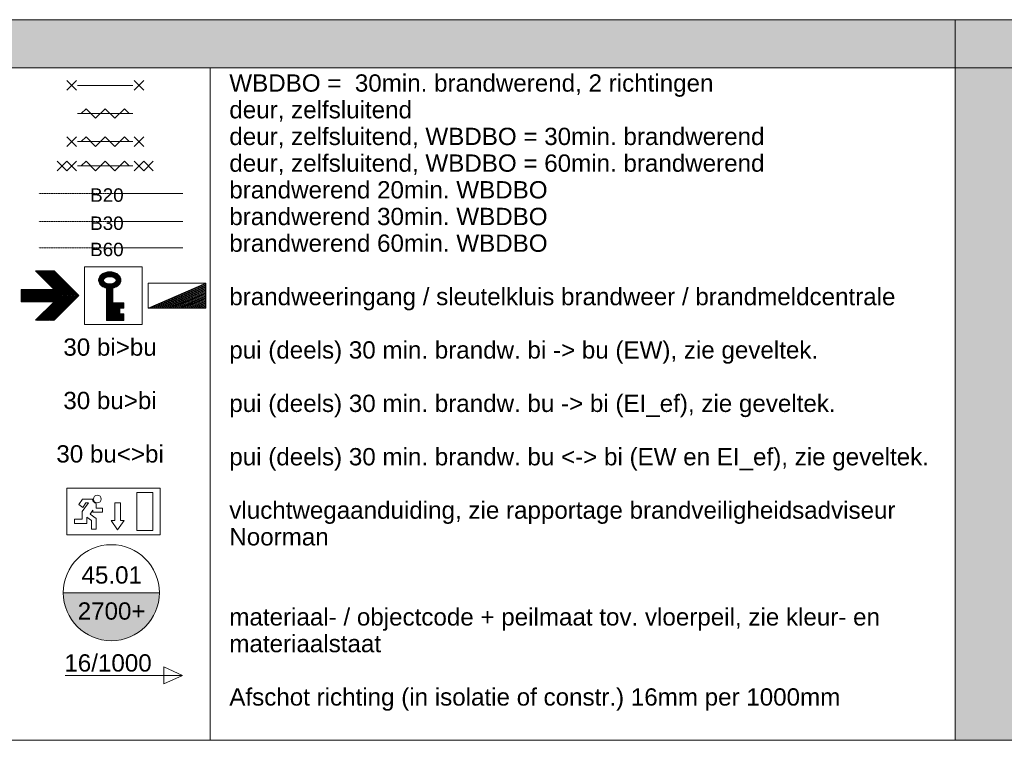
# Model space of a CAD drawing. Header units: millimetres. Extents: x -80560 to 110805, y -11020 to 52719.
# Tile 3 of 184: x -40509 to -30263, y -11020 to -3520. Entities that reach past the tile are written whole.
import ezdxf

# ---------------------------------------------------------------- set-up
doc = ezdxf.new("R2010")
doc.units = ezdxf.units.MM
doc.linetypes.add('DASHDOT2', pattern=[8, 4, -2, 0, -2])
for name, color, linetype, lineweight in [('A-ANNO-NOTE', 131, 'Continuous', 18), ('A-DETL', 90, 'Continuous', 18), ('A-DETL-GENF', 92, 'Continuous', 18), ('A-DETL-THIN', 151, 'Continuous', 18), ('G-ANNO-TEXT', 231, 'Continuous', 9)]:
    doc.layers.add(name, color=color, linetype=linetype, lineweight=lineweight)
doc.styles.add('Arial', font='arial.ttf', dxfattribs={"height": 180})
doc.styles.add('Arial_1', font='arial.ttf', dxfattribs={"height": 140})

# ---------------------------------------------------------------- blocks, each defined once
blk = doc.blocks.new('01_n3o_symbool_lijn_met_tekst - brandwerend_B20-27597695-OVERZICHTSTEKENINGEN_horizontaal')
at = {"layer": 'A-DETL-GENF', "color": 5, "linetype": 'DASHDOT2'}
blk.add_line((-38810, -5328), (-40310, -5328), dxfattribs=at)
blk = doc.blocks.new('01_n3o_symbool_lijn_met_tekst - brandwerend_B30-27597696-OVERZICHTSTEKENINGEN_horizontaal')
at = {"layer": 'A-DETL-GENF', "color": 1, "linetype": 'DASHDOT2'}
blk.add_line((-38810, -5621), (-40310, -5621), dxfattribs=at)
blk = doc.blocks.new('01_n3o_symbool_lijn_met_tekst - brandwerend_B60-27597697-OVERZICHTSTEKENINGEN_horizontaal')
at = {"layer": 'A-DETL-GENF', "color": 3, "linetype": 'DASHDOT2'}
blk.add_line((-38810, -5894), (-40310, -5894), dxfattribs=at)
blk = doc.blocks.new('00_ISR_NEN1414__Tb1_001_ - std-376704-OVERZICHTSTEKENINGEN_horizontaal')
at = {"layer": 'A-ANNO-NOTE', "lineweight": 9}
for p, q in [((-40151, -6133), (-40345, -6133)), ((-40345, -6133), (-40151, -6327)), ((-40073, -6392), (-40332, -6133)), ((-40062, -6392), (-40321, -6133)), ((-40051, -6392), (-40309, -6133)), ((-40039, -6392), (-40298, -6133)), ((-40028, -6392), (-40287, -6133)), ((-40017, -6392), (-40275, -6133)), ((-40006, -6392), (-40264, -6133)), ((-39994, -6392), (-40253, -6133)), ((-39983, -6392), (-40241, -6133)), ((-39972, -6392), (-40230, -6133)), ((-39960, -6392), (-40219, -6133)), ((-39949, -6392), (-40208, -6133)), ((-39938, -6392), (-40196, -6133)), ((-39926, -6392), (-40185, -6133)), ((-39915, -6392), (-40174, -6133)), ((-39904, -6392), (-40162, -6133)), ((-39893, -6392), (-40151, -6133)), ((-40151, -6327), (-40493, -6327)), ((-40493, -6327), (-40493, -6455)), ((-40485, -6327), (-40485, -6455)), ((-40477, -6327), (-40477, -6455)), ((-40469, -6327), (-40469, -6455)), ((-40461, -6327), (-40461, -6455)), ((-40453, -6327), (-40453, -6455)), ((-40445, -6327), (-40445, -6455)), ((-40437, -6327), (-40437, -6455)), ((-40429, -6327), (-40429, -6455)), ((-40421, -6327), (-40421, -6455)), ((-40413, -6327), (-40413, -6455)), ((-40405, -6327), (-40405, -6455)), ((-40397, -6327), (-40397, -6455)), ((-40389, -6327), (-40389, -6455)), ((-40381, -6327), (-40381, -6455)), ((-40373, -6327), (-40373, -6455)), ((-40365, -6327), (-40365, -6455)), ((-40357, -6327), (-40357, -6455)), ((-40349, -6327), (-40349, -6455)), ((-40341, -6327), (-40341, -6455)), ((-40333, -6327), (-40333, -6455)), ((-40325, -6327), (-40325, -6455)), ((-40317, -6327), (-40317, -6455)), ((-40309, -6327), (-40309, -6455)), ((-40301, -6327), (-40301, -6455)), ((-40293, -6327), (-40293, -6455)), ((-40285, -6327), (-40285, -6455)), ((-40277, -6327), (-40277, -6455)), ((-40269, -6327), (-40269, -6455)), ((-40261, -6327), (-40261, -6455)), ((-40253, -6327), (-40253, -6455)), ((-40245, -6327), (-40245, -6455)), ((-40237, -6327), (-40237, -6455)), ((-40229, -6327), (-40229, -6455)), ((-40221, -6327), (-40221, -6455)), ((-40213, -6327), (-40213, -6455)), ((-40205, -6327), (-40205, -6455)), ((-40197, -6327), (-40197, -6455)), ((-40189, -6327), (-40189, -6455)), ((-40181, -6327), (-40181, -6455)), ((-40173, -6327), (-40173, -6455)), ((-40165, -6327), (-40165, -6455)), ((-40157, -6327), (-40157, -6455)), ((-40149, -6316), (-40149, -6468)), ((-40141, -6324), (-40141, -6460)), ((-40133, -6332), (-40133, -6452)), ((-40125, -6340), (-40125, -6444)), ((-40117, -6348), (-40117, -6436)), ((-40493, -6455), (-40151, -6455)), ((-40151, -6455), (-40345, -6646)), ((-40073, -6392), (-40332, -6650)), ((-40062, -6392), (-40321, -6650)), ((-40051, -6392), (-40309, -6650)), ((-40039, -6392), (-40298, -6650)), ((-40028, -6392), (-40287, -6650)), ((-40017, -6392), (-40275, -6650)), ((-40006, -6392), (-40264, -6650)), ((-39994, -6392), (-40253, -6650)), ((-39983, -6392), (-40241, -6650)), ((-39972, -6392), (-40230, -6650)), ((-39960, -6392), (-40219, -6650)), ((-39949, -6392), (-40208, -6650)), ((-39938, -6392), (-40196, -6650)), ((-39926, -6392), (-40185, -6650)), ((-39915, -6392), (-40174, -6650)), ((-39904, -6392), (-40162, -6650)), ((-40151, -6646), (-39893, -6392)), ((-40109, -6356), (-40109, -6428)), ((-40101, -6364), (-40101, -6420)), ((-40093, -6372), (-40093, -6412)), ((-40085, -6380), (-40085, -6404)), ((-40345, -6646), (-40151, -6646))]:
    blk.add_line(p, q, dxfattribs=at)
blk = doc.blocks.new('00_ISR_NEN1414__Tb1_003_ - std-376706-OVERZICHTSTEKENINGEN_horizontaal')
at = {"layer": 'A-ANNO-NOTE', "lineweight": 9}
for p, q in [((-39833, -6693), (-39833, -6093)), ((-39833, -6093), (-39233, -6093)), ((-39605, -6201), (-39605, -6148)), ((-39597, -6146), (-39597, -6199)), ((-39589, -6145), (-39589, -6197)), ((-39581, -6144), (-39581, -6196)), ((-39573, -6144), (-39573, -6196)), ((-39565, -6196), (-39565, -6144)), ((-39557, -6145), (-39557, -6197)), ((-39549, -6146), (-39549, -6198)), ((-39541, -6147), (-39541, -6200)), ((-39233, -6093), (-39233, -6693)), ((-39684, -6212), (-39684, -6250)), ((-39676, -6195), (-39676, -6267)), ((-39668, -6184), (-39668, -6278)), ((-39660, -6175), (-39660, -6286)), ((-39652, -6169), (-39652, -6293)), ((-39645, -6163), (-39645, -6298)), ((-39637, -6159), (-39637, -6226)), ((-39637, -6239), (-39637, -6303)), ((-39629, -6155), (-39629, -6215)), ((-39621, -6152), (-39621, -6208)), ((-39613, -6150), (-39613, -6204)), ((-39533, -6149), (-39533, -6203)), ((-39525, -6206), (-39525, -6151)), ((-39517, -6154), (-39517, -6212)), ((-39510, -6158), (-39510, -6220)), ((-39510, -6245), (-39510, -6304)), ((-39502, -6162), (-39502, -6300)), ((-39494, -6167), (-39494, -6295)), ((-39486, -6289), (-39486, -6173)), ((-39478, -6181), (-39478, -6281)), ((-39470, -6190), (-39470, -6271)), ((-39462, -6204), (-39462, -6257)), ((-39629, -6251), (-39629, -6306)), ((-39621, -6257), (-39621, -6310)), ((-39613, -6261), (-39613, -6312)), ((-39605, -6314), (-39605, -6264)), ((-39605, -6314), (-39605, -6651)), ((-39597, -6266), (-39597, -6651)), ((-39589, -6268), (-39589, -6651)), ((-39581, -6269), (-39581, -6651)), ((-39573, -6269), (-39573, -6651)), ((-39565, -6269), (-39565, -6651)), ((-39557, -6268), (-39557, -6651)), ((-39549, -6267), (-39549, -6651)), ((-39541, -6265), (-39541, -6651)), ((-39539, -6466), (-39539, -6314)), ((-39533, -6263), (-39533, -6313)), ((-39525, -6259), (-39525, -6310)), ((-39517, -6254), (-39517, -6308)), ((-39425, -6466), (-39539, -6466)), ((-39533, -6466), (-39533, -6651)), ((-39525, -6466), (-39525, -6651)), ((-39517, -6466), (-39517, -6651)), ((-39510, -6466), (-39510, -6651)), ((-39502, -6466), (-39502, -6651)), ((-39494, -6466), (-39494, -6651)), ((-39486, -6466), (-39486, -6651)), ((-39478, -6466), (-39478, -6651)), ((-39470, -6466), (-39470, -6651)), ((-39468, -6523), (-39425, -6523)), ((-39468, -6583), (-39468, -6523)), ((-39462, -6466), (-39462, -6523)), ((-39454, -6466), (-39454, -6523)), ((-39446, -6466), (-39446, -6523)), ((-39438, -6466), (-39438, -6523)), ((-39430, -6466), (-39430, -6523)), ((-39425, -6523), (-39425, -6466)), ((-39605, -6651), (-39425, -6651)), ((-39425, -6583), (-39468, -6583)), ((-39462, -6583), (-39462, -6651)), ((-39454, -6583), (-39454, -6651)), ((-39446, -6583), (-39446, -6651)), ((-39438, -6583), (-39438, -6651)), ((-39430, -6583), (-39430, -6651)), ((-39425, -6651), (-39425, -6583)), ((-39233, -6693), (-39833, -6693))]:
    blk.add_line(p, q, dxfattribs=at)
for centre, radius, start, end in [((-39572, -6297), 153, 90, 107.3046), ((-39572, -6297), 153, 72.6954, 90), ((-39621, -6231), 66.1, 151.1583, 208.8417), ((-39597, -6244), 93.2, 126.9489, 151.1583), ((-39582, -6264), 119, 107.3046, 126.9489), ((-39617, -6233), 21.1, 143.0905, 216.9095), ((-39595, -6249), 48, 118.8763, 143.0905), ((-39595, -6216), 48, 216.9095, 241.1237), ((-39581, -6275), 77.6, 102.8676, 118.8763), ((-39571, -6316), 120, 90, 102.8676), ((-39571, -6316), 120, 77.1324, 90), ((-39562, -6275), 77.6, 61.1237, 77.1324), ((-39562, -6264), 119, 53.0511, 72.6954), ((-39548, -6249), 48, 36.9095, 61.1237), ((-39548, -6216), 48, 298.8763, 323.0905), ((-39526, -6233), 21.1, 323.0905, 36.9095), ((-39546, -6244), 93.2, 28.8417, 53.0511), ((-39522, -6231), 66.1, 331.1583, 28.8417), ((-39597, -6218), 93.2, 208.8417, 233.0511), ((-39582, -6197), 119, 233.0511, 258.8176), ((-39581, -6191), 77.6, 241.1237, 257.1324), ((-39571, -6149), 120, 257.1324, 270), ((-39571, -6149), 120, 270, 282.8676), ((-39562, -6191), 77.6, 282.8676, 298.8763), ((-39562, -6197), 119, 281.1364, 306.9489), ((-39546, -6218), 93.2, 306.9489, 331.1583)]:
    blk.add_arc(centre, radius, start, end, dxfattribs=at)
blk = doc.blocks.new('00_ISR_NEN1414__Tb1_004_ - std-376702-OVERZICHTSTEKENINGEN_horizontaal')
at = {"layer": 'A-ANNO-NOTE', "lineweight": 9}
for p, q in [((-39173, -6522), (-38573, -6262)), ((-39173, -6262), (-39173, -6522)), ((-38573, -6262), (-39173, -6262)), ((-39153, -6522), (-38573, -6271)), ((-39133, -6522), (-38573, -6279)), ((-39113, -6522), (-38573, -6288)), ((-39093, -6522), (-38573, -6297)), ((-39072, -6522), (-38573, -6305)), ((-39052, -6522), (-38573, -6314)), ((-39032, -6522), (-38573, -6323)), ((-39012, -6522), (-38573, -6332)), ((-38992, -6522), (-38573, -6340)), ((-38972, -6522), (-38573, -6349)), ((-38573, -6522), (-38573, -6262)), ((-38952, -6522), (-38573, -6358)), ((-38932, -6522), (-38573, -6366)), ((-38911, -6522), (-38573, -6375)), ((-38891, -6522), (-38573, -6384)), ((-38871, -6522), (-38573, -6393)), ((-38851, -6522), (-38573, -6401)), ((-38831, -6522), (-38573, -6410)), ((-38811, -6522), (-38573, -6419)), ((-38791, -6522), (-38573, -6427)), ((-38771, -6522), (-38573, -6436)), ((-38750, -6522), (-38573, -6445)), ((-38730, -6522), (-38573, -6454)), ((-39173, -6522), (-38573, -6522)), ((-38710, -6522), (-38573, -6462)), ((-38690, -6522), (-38573, -6471)), ((-38670, -6522), (-38573, -6480)), ((-38650, -6522), (-38573, -6489)), ((-38630, -6522), (-38573, -6497)), ((-38610, -6522), (-38573, -6506)), ((-38590, -6522), (-38573, -6515))]:
    blk.add_line(p, q, dxfattribs=at)
blk = doc.blocks.new('200_00_ISR_vluchtweg - beneden-2758462-OVERZICHTSTEKENINGEN_horizontaal')
at = {"layer": 'A-ANNO-NOTE', "lineweight": 9}
for p, q in [((-39047, -8397), (-40019, -8397)), ((-40019, -8397), (-40019, -8883)), ((-39047, -8883), (-39047, -8397)), ((-39123, -8441), (-39289, -8441)), ((-39289, -8441), (-39289, -8838)), ((-39123, -8838), (-39123, -8441)), ((-39855, -8511), (-39894, -8567)), ((-39894, -8567), (-39853, -8596)), ((-39794, -8550), (-39857, -8640)), ((-39855, -8511), (-39749, -8511)), ((-39853, -8596), (-39821, -8550)), ((-39821, -8550), (-39794, -8550)), ((-39713, -8604), (-39713, -8556)), ((-39646, -8604), (-39713, -8604)), ((-39646, -8645), (-39646, -8604)), ((-39519, -8732), (-39519, -8550)), ((-39519, -8550), (-39461, -8550)), ((-39461, -8550), (-39461, -8732)), ((-39857, -8640), (-39857, -8720)), ((-39810, -8698), (-39761, -8732)), ((-39810, -8765), (-39810, -8698)), ((-39775, -8666), (-39746, -8625)), ((-39713, -8710), (-39775, -8666)), ((-39746, -8625), (-39746, -8645)), ((-39746, -8645), (-39646, -8645)), ((-39938, -8720), (-39938, -8765)), ((-39857, -8720), (-39938, -8720)), ((-39938, -8765), (-39810, -8765)), ((-39761, -8732), (-39761, -8822)), ((-39713, -8822), (-39713, -8710)), ((-39557, -8732), (-39519, -8732)), ((-39491, -8831), (-39557, -8732)), ((-39422, -8732), (-39491, -8831)), ((-39461, -8732), (-39422, -8732)), ((-40019, -8883), (-39047, -8883)), ((-39761, -8822), (-39713, -8822)), ((-39289, -8838), (-39123, -8838))]:
    blk.add_line(p, q, dxfattribs=at)
blk.add_circle((-39701, -8509), 40.4, dxfattribs=at)
blk.add_arc((-39701, -8509), 48.9, 182.8112, 255.1632, dxfattribs=at)
blk = doc.blocks.new('00_n3o_tag_ceiling_DUM - std-3348552-OVERZICHTSTEKENINGEN_horizontaal')
at = {"layer": 'A-ANNO-NOTE', "lineweight": 9}
h = blk.add_hatch(color=256, dxfattribs=at)
edge = h.paths.add_edge_path(flags=0)
edge.add_arc((-39555, -9484), 500, 180, 360)
edge.add_line((-39055, -9484), (-40055, -9484))
at = {"layer": 'A-ANNO-NOTE'}
for p, q in [((-40055, -9484), (-39055, -9484)), ((-40055, -9484), (-39055, -9484)), ((-39055, -9484), (-40055, -9484))]:
    blk.add_line(p, q, dxfattribs=at)
blk.add_circle((-39555, -9484), 500, dxfattribs=at)
for start, end in [(0, 180), (180, 360)]:
    blk.add_arc((-39555, -9484), 500, start, end, dxfattribs=at)

msp = doc.modelspace()

# ---------------------------------------------------------------- hatches: boundary and pattern name
at = {"layer": 'A-DETL-GENF'}
msp.add_hatch(color=254, dxfattribs=at).paths.add_polyline_path([(-54075.1, -4020.2), (21049.9, -4020.2), (21049.9, -3520.2), (-80560.1, -3520.2), (-80560.1, -4020.2), (-68512.6, -4020.2)], flags=0)
h = msp.add_hatch(color=254, dxfattribs=at)
h.paths.add_polyline_path([(524.9, -11020.2), (1549.9, -11020.2), (1549.9, -4020.2), (524.9, -4020.2)], flags=0)
h.paths.add_polyline_path([(-10250.1, -11020.2), (-9225.1, -11020.2), (-9225.1, -4020.2), (-10250.1, -4020.2)], flags=0)
h.paths.add_polyline_path([(-30775.1, -11020.2), (-29750.1, -11020.2), (-29750.1, -4020.2), (-30775.1, -4020.2)], flags=0)
h.paths.add_polyline_path([(-61050.1, -11020.2), (-60025.1, -11020.2), (-60025.1, -4020.2), (-61050.1, -4020.2)], flags=0)

# ---------------------------------------------------------------- linework, layer by layer
at = {"layer": 'A-DETL'}
for p, q in [((21049.9, -3520.2), (-80560.1, -3520.2)), ((-80560.1, -4020.2), (21049.9, -4020.2)), ((-30775.1, -4020.2), (-30775.1, -11020.2)), ((-40034.7, -10346.3), (-38814.7, -10346.3)), ((-38814.7, -10346.3), (-39007.9, -10254.6)), ((-39007.9, -10254.6), (-39007.9, -10432.3)), ((-39007.9, -10432.3), (-38814.7, -10346.3)), ((-30775.1, -11020.2), (-29750.1, -11020.2))]:
    msp.add_line(p, q, dxfattribs=at)
at = {"layer": 'A-DETL-THIN'}
for p, q in [((-30775.1, -11020.2), (-30775.1, -3520.2)), ((-38525.1, -4020.2), (-38525.1, -11020.2)), ((-39918.6, -4153.5), (-40018.6, -4253.5)), ((-39918.6, -4253.5), (-40018.6, -4153.5)), ((-39318.6, -4253.5), (-39218.6, -4153.5)), ((-39318.6, -4153.5), (-39218.6, -4253.5)), ((-39331.1, -4203.5), (-39906.1, -4203.5)), ((-39331.1, -4496.5), (-39906.1, -4496.5)), ((-39818.6, -4446.5), (-39868.6, -4496.5)), ((-39718.6, -4546.5), (-39818.6, -4446.5)), ((-39618.6, -4446.5), (-39718.6, -4546.5)), ((-39618.6, -4446.5), (-39518.6, -4546.5)), ((-39518.6, -4546.5), (-39418.6, -4446.5)), ((-39418.6, -4446.5), (-39368.6, -4496.5)), ((-39918.6, -4739.5), (-40018.6, -4839.5)), ((-39918.6, -4839.5), (-40018.6, -4739.5)), ((-39331.1, -4789.5), (-39906.1, -4789.5)), ((-39818.6, -4739.5), (-39868.6, -4789.5)), ((-39718.6, -4839.5), (-39818.6, -4739.5)), ((-39618.6, -4739.5), (-39718.6, -4839.5)), ((-39618.6, -4739.5), (-39518.6, -4839.5)), ((-39518.6, -4839.5), (-39418.6, -4739.5)), ((-39418.6, -4739.5), (-39368.6, -4789.5)), ((-39318.6, -4839.5), (-39218.6, -4739.5)), ((-39318.6, -4739.5), (-39218.6, -4839.5)), ((-40018.6, -5092.5), (-40118.6, -4992.5)), ((-40018.6, -4992.5), (-40118.6, -5092.5)), ((-39918.6, -4992.5), (-40018.6, -5092.5)), ((-39918.6, -5092.5), (-40018.6, -4992.5)), ((-39818.6, -4992.5), (-39868.6, -5042.5)), ((-39718.6, -5092.5), (-39818.6, -4992.5)), ((-39618.6, -4992.5), (-39718.6, -5092.5)), ((-39618.6, -4992.5), (-39518.6, -5092.5)), ((-39518.6, -5092.5), (-39418.6, -4992.5)), ((-39418.6, -4992.5), (-39368.6, -5042.5)), ((-39318.6, -5092.5), (-39218.6, -4992.5)), ((-39318.6, -4992.5), (-39218.6, -5092.5)), ((-39218.6, -5092.5), (-39118.6, -4992.5)), ((-39218.6, -4992.5), (-39118.6, -5092.5)), ((-39331.1, -5042.5), (-39906.1, -5042.5)), ((-50275.1, -11020.2), (-30775.1, -11020.2)), ((-40525.1, -11020.2), (-30775.1, -11020.2))]:
    msp.add_line(p, q, dxfattribs=at)

# ---------------------------------------------------------------- block references
at = {"layer": 'A-ANNO-NOTE'}
for name in ['00_ISR_NEN1414__Tb1_001_ - std-376704-OVERZICHTSTEKENINGEN_horizontaal', '00_ISR_NEN1414__Tb1_003_ - std-376706-OVERZICHTSTEKENINGEN_horizontaal', '00_ISR_NEN1414__Tb1_004_ - std-376702-OVERZICHTSTEKENINGEN_horizontaal', '200_00_ISR_vluchtweg - beneden-2758462-OVERZICHTSTEKENINGEN_horizontaal', '00_n3o_tag_ceiling_DUM - std-3348552-OVERZICHTSTEKENINGEN_horizontaal']:
    msp.add_blockref(name, (0, 0), dxfattribs=at)
at = {"layer": 'A-DETL-GENF', "color": 5, "linetype": 'DASHDOT2'}
msp.add_blockref('01_n3o_symbool_lijn_met_tekst - brandwerend_B20-27597695-OVERZICHTSTEKENINGEN_horizontaal', (0, 0), dxfattribs=at)
at = {"layer": 'A-DETL-GENF', "color": 1, "linetype": 'DASHDOT2'}
msp.add_blockref('01_n3o_symbool_lijn_met_tekst - brandwerend_B30-27597696-OVERZICHTSTEKENINGEN_horizontaal', (0, 0), dxfattribs=at)
at = {"layer": 'A-DETL-GENF', "color": 3, "linetype": 'DASHDOT2'}
msp.add_blockref('01_n3o_symbool_lijn_met_tekst - brandwerend_B60-27597697-OVERZICHTSTEKENINGEN_horizontaal', (0, 0), dxfattribs=at)

# ---------------------------------------------------------------- texts
at = {"layer": 'A-ANNO-NOTE', "color": 5, "linetype": 'DASHDOT2', "lineweight": 9, "insert": (-39775.2, -5275.3), "char_height": 140, "width": 408.861, "attachment_point": 1, "style": 'Arial_1'}
msp.add_mtext('B20', dxfattribs=at)
at = {"layer": 'A-ANNO-NOTE', "color": 1, "linetype": 'DASHDOT2', "lineweight": 9, "insert": (-39775.2, -5568.3), "char_height": 140, "width": 408.861, "attachment_point": 1, "style": 'Arial_1'}
msp.add_mtext('B30', dxfattribs=at)
at = {"layer": 'A-ANNO-NOTE', "color": 3, "linetype": 'DASHDOT2', "lineweight": 9, "insert": (-39775.2, -5841.3), "char_height": 140, "width": 408.861, "attachment_point": 1, "style": 'Arial_1'}
msp.add_mtext('B60', dxfattribs=at)
at = {"layer": 'A-ANNO-NOTE', "lineweight": 9, "char_height": 180, "attachment_point": 1, "style": 'Arial'}
for s, insert, width in [('45.01', (-39865.7, -9209.2), 753.586), ('2700+', (-39905.2, -9584.5), 849.789)]:
    msp.add_mtext(s, dxfattribs=dict(at, insert=insert, width=width))
at = {"layer": 'G-ANNO-TEXT', "color": 7, "char_height": 180, "attachment_point": 1, "style": 'Arial'}
for s, insert, width in [('WBDBO =  30min. brandwerend, 2 richtingen', (-38327.3, -4089.2), 5956.538), ('deur, zelfsluitend', (-38327.3, -4367), 2196.624), ('deur, zelfsluitend, WBDBO = 30min. brandwerend', (-38327.3, -4644.8), 6549.787), ('deur, zelfsluitend, WBDBO = 60min. brandwerend', (-38327.3, -4922.6), 6549.787), ('brandwerend 20min. WBDBO', (-38327.3, -5200.5), 3936.286), ('brandwerend 30min. WBDBO', (-38327.3, -5478.3), 3936.286), ('brandwerend 60min. WBDBO', (-38327.3, -5756.1), 3936.286), ('brandweeringang / sleutelkluis brandweer / brandmeldcentrale ', (-38327.3, -6311.7), 8153.162), ('30 bi>bu', (-40054.7, -6837.6), 1154.43), ('pui (deels) 30 min. brandw. bi -> bu (EW), zie geveltek.', (-38327.3, -6867.3), 7151.052), ('30 bu>bi', (-40054.7, -7393.3), 1154.43), ('pui (deels) 30 min. brandw. bu -> bi (EI_ef), zie geveltek.', (-38327.3, -7423), 7327.424), ('30 bu<>bi', (-40127.5, -7948.9), 1330.801), ('pui (deels) 30 min. brandw. bu <-> bi (EW en EI_ef), zie geveltek.', (-38327.3, -7978.6), 8497.888), ('vluchtwegaanduiding, zie rapportage brandveiligheidsadviseur ', (-38327.3, -8534.2), 8121.094), ('Noorman', (-38327.3, -8812), 1226.582), ('materiaal- / objectcode + peilmaat tov. vloerpeil, zie kleur- en ', (-38327.3, -9645.5), 7896.622), ('materiaalstaat ', (-38327.3, -9923.3), 1883.966), ('16/1000', (-40044, -10124.7), 1090.295), ('Afschot richting (in isolatie of constr.) 16mm per 1000mm', (-38327.3, -10478.9), 7447.677)]:
    msp.add_mtext(s, dxfattribs=dict(at, insert=insert, width=width))

doc.saveas('drawing.dxf')
